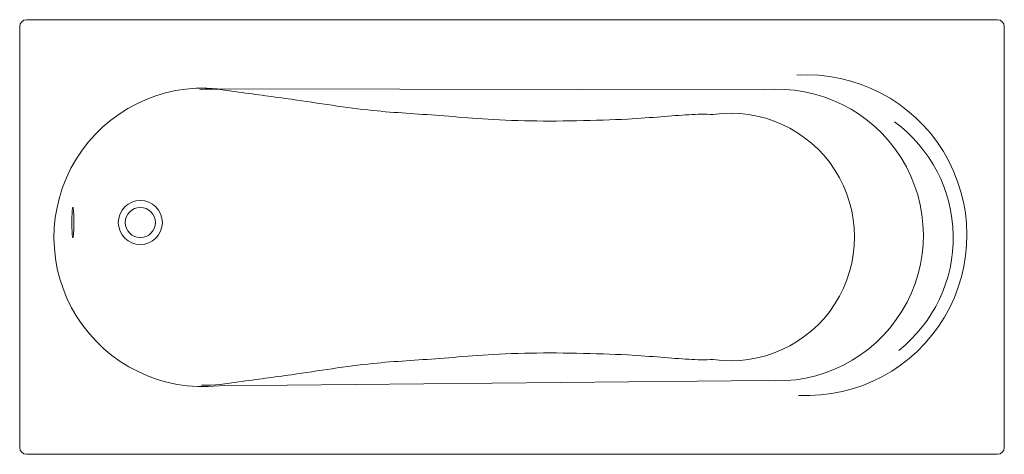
# Model space of a CAD drawing. Extents: x 0 to 1.7, y -0.38 to 0.38.
import ezdxf

# ---------------------------------------------------------------- set-up
doc = ezdxf.new("R2010")
doc.units = 0
doc.header["$LTSCALE"] = 50
doc.header["$MEASUREMENT"] = 0
doc.layers.add('BLOCKS', color=3, linetype='Continuous')

msp = doc.modelspace()

# ---------------------------------------------------------------- linework, layer by layer
at = {"layer": 'BLOCKS', "lineweight": 0}
for p, q in [((0.012, 0.375), (1.688, 0.375)), ((0, 0.363), (0, -0.363)), ((1.7, 0.363), (1.7, -0.363)), ((0.3413, 0.2559), (1.2853, 0.2538)), ((1.2877, -0.2474), (0.3438, -0.2569)), ((0.012, -0.375), (1.688, -0.375))]:
    msp.add_line(p, q, dxfattribs=at)
for radius in [0.038, 0.026]:
    msp.add_circle((0.2083, 0.025), radius, dxfattribs=at)
for centre, radius, start, end in [((0.012, 0.363), 0.012, 90, 180), ((1.688, 0.363), 0.012, 0, 90), ((1.3588, 0.0031), 0.2767, 267.1087, 93.5568), ((0.3169, -0.0006), 0.2577, 84.5611, 275.9911), ((1.3086, 0.0033), 0.2516, 265.2292, 95.3241), ((1.2278, 0), 0.2136, 261.7565, 98.2435), ((1.364, -0.0012), 0.2479, 308.2948, 53.8083), ((0.012, -0.363), 0.012, 180, 270), ((1.688, -0.363), 0.012, 270, 0)]:
    msp.add_arc(centre, radius, start, end, dxfattribs=at)
msp.add_ellipse((0.0918, 0.025), major_axis=(0, 0.0258), ratio=0.068697, dxfattribs=at)
for points in [[(0.311, 0.2544), (0.3354, 0.2567), (0.3876, 0.2484), (0.486, 0.2361), (0.601, 0.2166), (0.7289, 0.2106), (0.846, 0.1979), (1.0567, 0.2018), (1.1379, 0.2109), (1.1834, 0.2123), (1.1972, 0.2114)], [(0.3138, -0.2555), (0.3354, -0.2567), (0.3876, -0.2484), (0.486, -0.2361), (0.601, -0.2166), (0.7289, -0.2106), (0.846, -0.1979), (1.0567, -0.2018), (1.1379, -0.2109), (1.1834, -0.2123), (1.1972, -0.2114)]]:
    msp.add_open_spline(points, degree=3, knots=[99.033203, 99.033203, 99.033203, 99.033203, 164.068533, 255.733918, 397.523178, 513.040958, 639.767744, 750.542088, 844.119279, 885.647362, 885.647362, 885.647362, 885.647362], dxfattribs=at)

doc.saveas('drawing.dxf')
